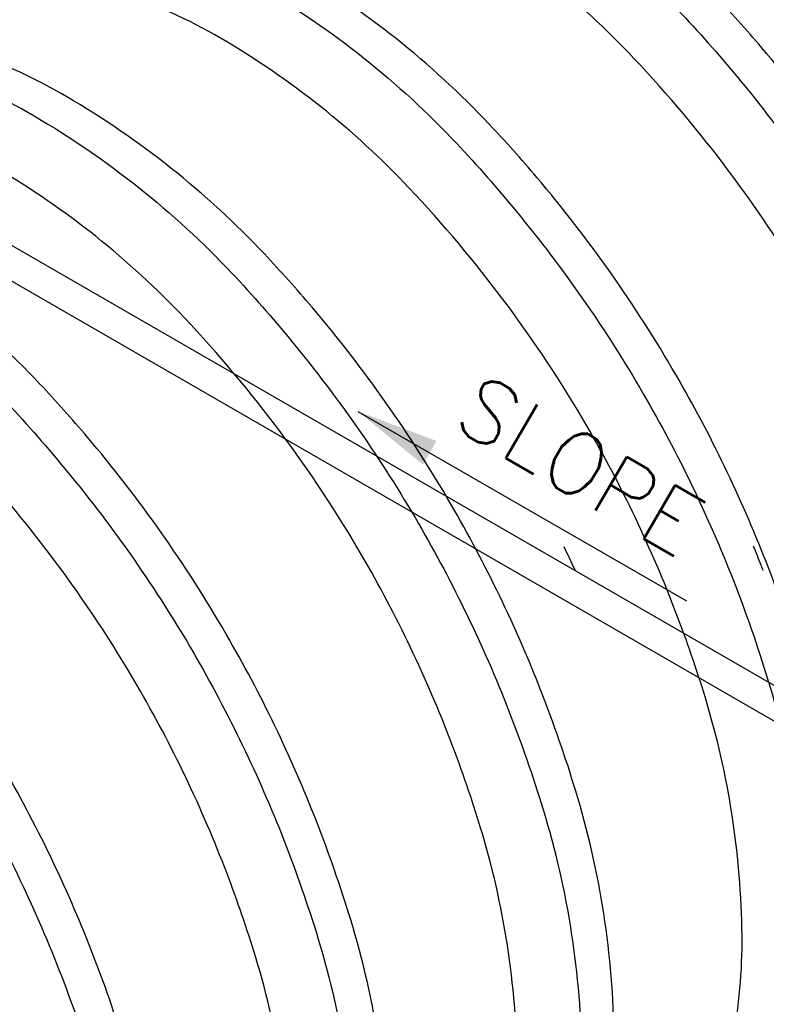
# Model space of a CAD drawing. Extents: x -18027 to -11651, y 1687 to 5059.
# Tile 14 of 170: x -17499 to -17391, y 2141 to 2284. Entities that reach past the tile are written whole.
import ezdxf

# ---------------------------------------------------------------- set-up
doc = ezdxf.new("R2010")
doc.units = 0
doc.header["$MEASUREMENT"] = 0
for name, color, linetype in [('PIPING-VENT-ISO', 3, 'CONTINUOUS'), ('TANK', 2, 'CONTINUOUS'), ('TEXT', 3, 'CONTINUOUS')]:
    doc.layers.add(name, color=color, linetype=linetype)
doc.styles.add('SIMPLEX', font='simplex')
doc.dimstyles.new('DIM96', dxfattribs={"dimscale": 96, "dimtxt": 0.125, "dimasz": 0.125, "dimexe": 0.0625, "dimexo": 0.0625, "dimgap": 0.0625, "dimtad": 1, "dimdec": 4, "dimzin": 3, "dimdsep": 46, "dimlunit": 4, "dimtxsty": 'SIMPLEX', "dimcen": 0, "dimdle": 0.0625, "dimclrd": 3, "dimclre": 3, "dimclrt": 3, "dimadec": 0, "dimazin": 0, "dimtfac": 1, "dimtdec": 4, "dimtmove": 2, "dimatfit": 3, "dimfxl": 1, "dimfrac": 2, "dimtolj": 1, "dimtzin": 0, "dimarcsym": 0})

msp = doc.modelspace()

# ---------------------------------------------------------------- linework, layer by layer
at = {"layer": 'PIPING-VENT-ISO'}
for p, q in [((-17537.17, 2272.75), (-17369.57, 2175.98, 0)), ((-17537.71, 2267.86), (-17371.82, 2172.09))]:
    msp.add_line(p, q, dxfattribs=at)
at = {"layer": 'TANK'}
for points in [[(-17348.31, 2163.4, 0.03226), (-17347.75, 2173.84, 0.071312), (-17353.34, 2209.98, 0.019282), (-17358.31, 2224.29, 0.038312), (-17371.37, 2251.38, 0.044515), (-17391.47, 2279.93, 0.013151), (-17398.37, 2287.63, 0.071312), (-17426.98, 2310.4, 0.106395), (-17459.4, 2321.06, 0.149431), (-17480.77, 2316.94), (-17487.94, 2312.72), (-17489.55, 2305.61)], [(-17487.94, 2312.72, -0.16913), (-17464.1, 2318.28, -0.106395), (-17431.68, 2307.62, -0.071312), (-17403.07, 2284.85, -0.016688), (-17394.43, 2274.99, -0.040957), (-17376.07, 2248.6, -0.038238), (-17363.03, 2221.57, -0.019356), (-17358.04, 2207.2, -0.071312), (-17352.45, 2171.06, -0.032043), (-17353.01, 2160.69, -0.032043)], [(-17363.15, 2154.84, 0.049983), (-17361.78, 2170.17, 0.071312), (-17367.09, 2204.56, 0.017305), (-17371.29, 2216.8, 0.040291), (-17384.25, 2243.95, 0.057637), (-17409.96, 2278.39, 0.071312), (-17437.18, 2300.06, 0.106395), (-17468.04, 2310.21, 0.159299), (-17489.55, 2305.61), (-17494.98, 2302.47)], [(-17380.85, 2144.62, 0.03226), (-17380.29, 2155.06, 0.071312), (-17385.88, 2191.19, 0.019282), (-17390.85, 2205.51, 0.038312), (-17403.91, 2232.59, 0.044515), (-17424.01, 2261.14, 0.013151), (-17430.91, 2268.84, 0.071312), (-17459.52, 2291.61, 0.106395), (-17491.94, 2302.28, 0.149431), (-17513.31, 2298.15), (-17520.48, 2293.93), (-17522.09, 2286.82)], [(-17520.48, 2293.93, -0.16913), (-17496.64, 2299.5, -0.106395), (-17464.22, 2288.83, -0.071312), (-17435.61, 2266.06, -0.016688), (-17426.97, 2256.2, -0.040957), (-17408.61, 2229.81, -0.038238), (-17395.57, 2202.78, -0.019356), (-17390.58, 2188.41, -0.071312), (-17384.99, 2152.28, -0.032043), (-17385.55, 2141.91, -0.032043)], [(-17395.69, 2136.05, 0.049983), (-17394.32, 2151.38, 0.071312), (-17399.63, 2185.77, 0.017305), (-17403.83, 2198.01, 0.040291), (-17416.79, 2225.17, 0.057637), (-17442.5, 2259.61, 0.071312), (-17469.72, 2281.27, 0.106395), (-17500.58, 2291.42, 0.159299), (-17522.09, 2286.82), (-17527.52, 2283.69)], [(-17413.39, 2125.83, 0.03226), (-17412.83, 2136.27, 0.071312), (-17418.42, 2172.4, 0.019282), (-17423.39, 2186.72, 0.038312), (-17436.45, 2213.81, 0.044515), (-17456.55, 2242.35, 0.013151), (-17463.45, 2250.06, 0.071312), (-17492.06, 2272.82, 0.106395), (-17524.48, 2283.49, 0.149431), (-17545.85, 2279.36), (-17553.02, 2275.15), (-17554.63, 2268.03)], [(-17413.39, 2125.83, 0.03226), (-17412.83, 2136.27, 0.071312), (-17418.42, 2172.4, 0.019282), (-17423.39, 2186.72, 0.038312), (-17436.45, 2213.81, 0.044515), (-17456.55, 2242.35, 0.013151), (-17463.45, 2250.06, 0.071312), (-17492.06, 2272.82, 0.106395), (-17524.48, 2283.49, 0.149431), (-17545.85, 2279.36), (-17553.02, 2275.15), (-17554.63, 2268.03)], [(-17553.02, 2275.15, -0.16913), (-17529.19, 2280.71, -0.106395), (-17496.76, 2270.04, -0.071312), (-17468.15, 2247.28, -0.016688), (-17459.51, 2237.41, -0.040957), (-17441.15, 2211.02, -0.038238), (-17428.11, 2183.99, -0.019356), (-17423.12, 2169.62, -0.071312), (-17417.53, 2133.49, -0.032043), (-17418.09, 2123.12, -0.032043)], [(-17553.02, 2275.15, -0.16913), (-17529.19, 2280.71, -0.106395), (-17496.76, 2270.04, -0.071312), (-17468.15, 2247.28, -0.016688), (-17459.51, 2237.41, -0.040957), (-17441.15, 2211.02, -0.038238), (-17428.11, 2183.99, -0.019356), (-17423.12, 2169.62, -0.071312), (-17417.53, 2133.49, -0.032043), (-17418.09, 2123.12, -0.032043)], [(-17428.23, 2117.26, 0.049983), (-17426.86, 2132.59, 0.071312), (-17432.17, 2166.98, 0.017305), (-17436.37, 2179.22, 0.040291), (-17449.33, 2206.38, 0.057637), (-17475.04, 2240.82, 0.071312), (-17502.26, 2262.48, 0.106395), (-17533.12, 2272.63, 0.159299), (-17554.63, 2268.03), (-17560.06, 2264.9)], [(-17428.23, 2117.26, 0.049983), (-17426.86, 2132.59, 0.071312), (-17432.17, 2166.98, 0.017305), (-17436.37, 2179.22, 0.040291), (-17449.33, 2206.38, 0.057637), (-17475.04, 2240.82, 0.071312), (-17502.26, 2262.48, 0.106395), (-17533.12, 2272.63, 0.159299), (-17554.63, 2268.03), (-17560.06, 2264.9)], [(-17445.94, 2107.04, 0.03226), (-17445.38, 2117.48, 0.071312), (-17450.96, 2153.62, 0.019282), (-17455.93, 2167.93, 0.038312), (-17468.99, 2195.02, 0.044515), (-17489.1, 2223.57, 0.013151), (-17495.99, 2231.27, 0.071312), (-17524.6, 2254.04, 0.106395), (-17557.03, 2264.7, 0.149431), (-17578.39, 2260.57), (-17585.56, 2256.36), (-17587.17, 2249.24)], [(-17585.56, 2256.36, -0.16913), (-17561.73, 2261.92, -0.106395), (-17529.3, 2251.26, -0.071312), (-17500.69, 2228.49, -0.016688), (-17492.05, 2218.62, -0.040957), (-17473.69, 2192.24, -0.038238), (-17460.65, 2165.2, -0.019356), (-17455.66, 2150.84, -0.071312), (-17450.08, 2114.7, -0.032043), (-17450.63, 2104.33, -0.032043)], [(-17460.77, 2098.47, 0.049983), (-17459.4, 2113.81, 0.071312), (-17464.71, 2148.19, 0.017305), (-17468.91, 2160.44, 0.040291), (-17481.88, 2187.59, 0.057637), (-17507.58, 2222.03, 0.071312), (-17534.8, 2243.7, 0.106395), (-17565.66, 2253.85, 0.159299), (-17587.17, 2249.24), (-17592.6, 2246.11)], [(-17478.48, 2088.24, 0.032287), (-17477.92, 2098.69, 0.071312), (-17483.5, 2134.83, 0.019282), (-17488.47, 2149.14, 0.038312), (-17501.53, 2176.23, 0.044515), (-17521.64, 2204.78, 0.013151), (-17528.53, 2212.48, 0.071312), (-17557.14, 2235.25, 0.106395), (-17589.57, 2245.91, 0.149431), (-17610.93, 2241.79), (-17612.99, 2240.57)], [(-17612.64, 2240.43, -0.12674), (-17594.27, 2243.13, -0.106395), (-17561.84, 2232.47, -0.071312), (-17533.23, 2209.7, -0.016688), (-17524.59, 2199.84, -0.040957), (-17506.23, 2173.45, -0.038238), (-17493.19, 2146.42, -0.019356), (-17488.2, 2132.05, -0.071312), (-17482.62, 2095.91, -0.03207), (-17483.17, 2085.53, -0.03207)], [(-17493.31, 2079.68, 0.050013), (-17491.94, 2095.02, 0.071312), (-17497.25, 2129.41, 0.017305), (-17501.45, 2141.65, 0.040291), (-17514.42, 2168.8, 0.057637), (-17540.12, 2203.24, 0.071312), (-17567.34, 2224.91, 0.106395), (-17598.2, 2235.06, 0.048569), (-17605.06, 2235.11)], [(-17418.44, 2204.2, 0.005076), (-17420.07, 2207.63, 0.005076)], [(-17392.7, 2207.78, -0.003738), (-17391.61, 2205.05, -0.001104), (-17391.3, 2204.24)]]:
    msp.add_lwpolyline(points, format="xyb", dxfattribs=at)

# ---------------------------------------------------------------- texts
at = {"layer": 'TEXT', "style": 'SIMPLEX'}
msp.add_text('SLOPE', height=9, rotation=329.7385, dxfattribs=at).set_placement((-17436.52, 2225.16, 0))

# ---------------------------------------------------------------- leaders
at = {"layer": 'TEXT'}
msp.add_leader([(-17449.92, 2227.27, 0), (-17402.38, 2199.82, 0)], dimstyle='DIM96', dxfattribs=at)

doc.saveas('drawing.dxf')
